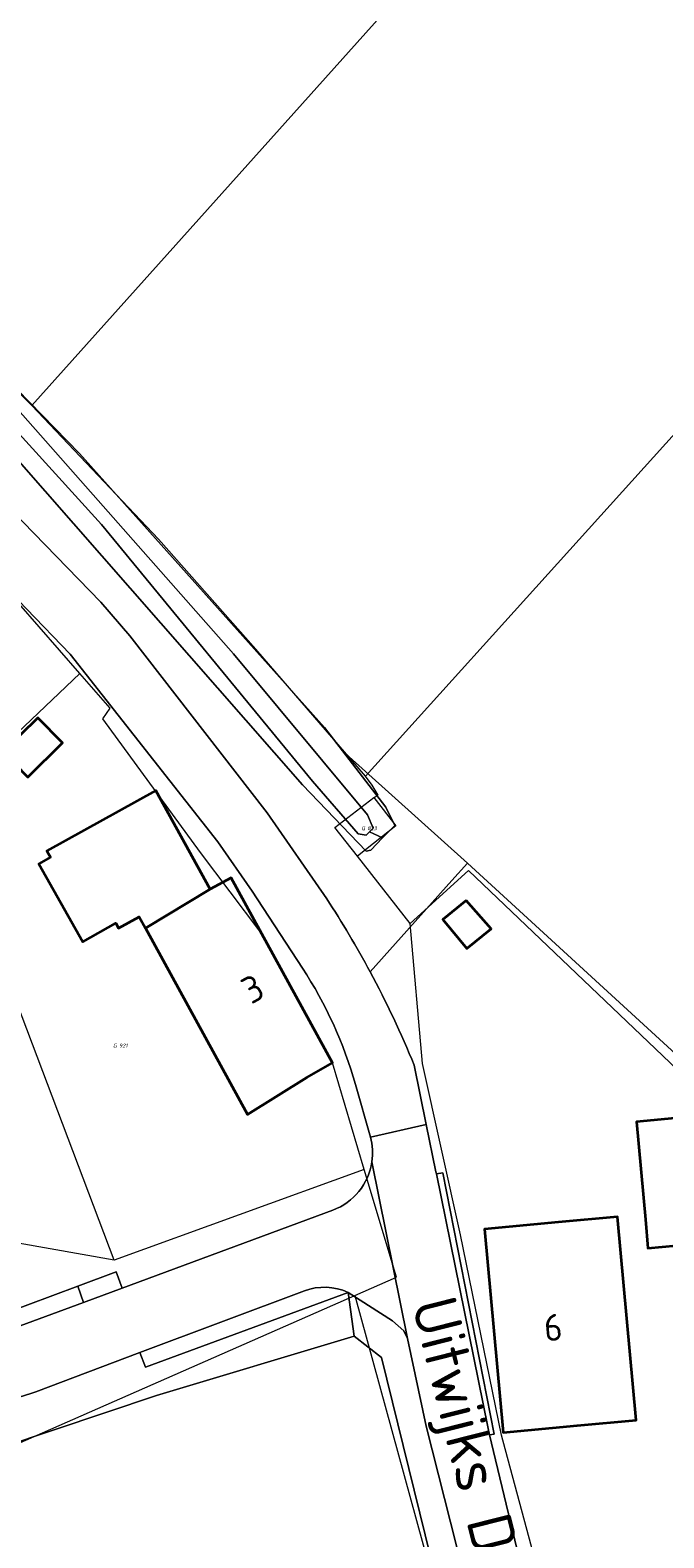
# Model space of a CAD drawing. Header units: metres. Extents: x 104777 to 177370, y 409697 to 438337.
# Tile 23 of 133: x 128816 to 128859, y 422108 to 422210. Entities that reach past the tile are written whole.
import ezdxf
from ezdxf.enums import TextEntityAlignment as Align
from ezdxf.lldxf.tags import DXFTag

# ---------------------------------------------------------------- set-up
doc = ezdxf.new("R2010")
doc.units = ezdxf.units.M
for name, color, linetype, lineweight in [('B-WE-GR-BEPLANTING_CULTUUR_BOSPLANTSOEN-GV', 90, 'Continuous', 18), ('B-WE-GR-GRAS-GV', 60, 'Continuous', 13), ('B-WE-KG-GRENS_PERCEEL-G', 150, 'KG-PERCEEL-SO', 18), ('B-WE-KG-GRENS_PERCEEL-S', 150, 'Continuous', 25), ('B-WE-OG-BEBOUWING-G', 7, 'Continuous', 35), ('B-WE-OG-BEBOUWING-GV', 7, 'Continuous', 35), ('B-WE-OG-BEBOUWING_HUISNUMMER-T18', 10, 'Continuous', 18), ('B-WE-OG-BEBOUWING_STRAATNAAM-T18', 10, 'Continuous', 18), ('B-WE-OG-TERREIN_ERF-GV', 7, 'Continuous', 18), ('B-WE-OG-TERREIN_OEVER-GV', 7, 'Continuous', 18), ('B-WE-OG-WATER_SLOOT-GV', 120, 'Continuous', 18), ('B-WE-OG-WEG-GV', 7, 'Continuous', 18), ('B-WE-VH-HALFVERHARDING_GRIND-GV', 252, 'Continuous', 18), ('B-WE-VH-OPENVERHARDING_BETONSTRAATSTEEN-GV', 90, 'Continuous', 18), ('B-WE-VH-OPENVERHARDING_SIERBESTRATING-GV', 90, 'Continuous', 18), ('B-WE-VH-OPENVERHARDING_STRAATBAKSTEEN-GV', 90, 'Continuous', 18)]:
    doc.layers.add(name, color=color, linetype=linetype, lineweight=lineweight)
doc.styles.add('NLCS-ISO', font='NLCS-ISO.ttf')
doc.styles.add('NLCS-ISO-M20-T18', font='NLCS-ISO.ttf', dxfattribs={"height": 0.036})
doc.styles.get("Standard").update_dxf_attribs({"font": 'Romans.shx'})
tags = doc.linetypes.add('KG-PERCEEL-SO', pattern='A,5.5,-2,["P",Standard,S=1.8,R=0,X=-0.5,Y=-0.9],-2,5.5,-2,[5,NLCS.SHX,S=0.75,R=0,X=0,Y=0],-2', length=19).pattern_tags.tags
tags[6] = DXFTag(74, 10)

# ---------------------------------------------------------------- blocks, each defined once
blk = doc.blocks.new('SKG-PERCEELNUMMER-SO')
at = {"style": 'NLCS-ISO', "oblique": 10, "flags": 1}
for tag, p in [('GEMEENTECODE', (0, 2.55)), ('PERCEELGROOTTE', (0, -2.45))]:
    blk.add_attdef(tag, text='', height=1.8, dxfattribs=at).set_placement(p, align=Align.MIDDLE_CENTER)
at = {"style": 'NLCS-ISO', "oblique": 10}
blk.add_attdef('SECTIE', text='', height=1.8, dxfattribs=at).set_placement((-0.5, 0), align=Align.MIDDLE_RIGHT)
blk.add_attdef('PERCEELNUMMER', text='', height=1.8, dxfattribs=at).set_placement((0.5, 0), align=Align.MIDDLE_LEFT)

msp = doc.modelspace()

# ---------------------------------------------------------------- linework, layer by layer
at = {"layer": 'B-WE-GR-BEPLANTING_CULTUUR_BOSPLANTSOEN-GV', "ltscale": 20, "flags": 128}
msp.add_lwpolyline([(128812.893, 422117.272), (128813.25, 422116.57), (128814.089, 422114.431), (128824.463, 422117.907), (128837.769, 422121.917), (128837.37, 422124.86), (128823.72, 422119.82), (128823.344, 422120.803), (128816.33, 422118.17)], dxfattribs=at)
msp.add_lwpolyline([(128837.37, 422124.86), (128837.769, 422121.917), (128839.617, 422120.473), (128848.81, 422083.165), (128851.35, 422083.011), (128847.57, 422096.35), (128842.63, 422115.85), (128841.38, 422121.76), (128841.12, 422122.26), (128840.36, 422122.94)], close=True, dxfattribs=at)
at = {"layer": 'B-WE-GR-BEPLANTING_CULTUUR_BOSPLANTSOEN-GV', "ltscale": 20}
msp.add_lwpolyline([(128816.33, 422118.17, -0.0516821), (128812.893, 422117.272)], format="xyb", dxfattribs=at)
at = {"layer": 'B-WE-GR-GRAS-GV', "ltscale": 20, "flags": 128}
msp.add_lwpolyline([(128789.635, 422210.109), (128800.798, 422200.321), (128819.275, 422181.384), (128835.776, 422162.925), (128836.99, 422161.347), (128845.411, 422153.779), (128860.503, 422139.952)], dxfattribs=at)
at = {"layer": 'B-WE-KG-GRENS_PERCEEL-G', "ltscale": 20, "flags": 128}
for points in [[(128918.469, 422248.171), (128838.544, 422159.632)], [(128870.189, 422245.037), (128816.055, 422184.606)], [(128816.055, 422184.606), (128800.263, 422200.555), (128789.593, 422210.292)], [(128838.544, 422159.632), (128831.148, 422168.208), (128824.582, 422175.604), (128816.055, 422184.606)], [(128819.297, 422166.549), (128815.188, 422171.275), (128813.505, 422169.661)], [(128819.297, 422166.549), (128805.739, 422153.683)], [(128838.462, 422133.138), (128836.32, 422140.32), (128831.432, 422149.2), (128827.42, 422154.487), (128820.833, 422163.501), (128821.327, 422164.213), (128819.297, 422166.549)], [(128839.107, 422158.196), (128839.406, 422158.361), (128838.997, 422159.042), (128838.544, 422159.632)], [(128837.994, 422154.245), (128836.475, 422156.181), (128839.107, 422158.196)], [(128839.107, 422158.196), (128840.578, 422156.303), (128837.994, 422154.245)], [(128821.6, 422127.032), (128812.605, 422150.786), (128805.739, 422153.683)], [(128841.558, 422149.704), (128837.994, 422154.245)], [(128841.558, 422149.704), (128845.493, 422153.286), (128862.934, 422136.645)], [(128856.225, 422083.62), (128847.72, 422115.236), (128844.94, 422128.731), (128842.388, 422140.287), (128841.558, 422149.704)], [(128838.462, 422133.138), (128821.6, 422127.032)], [(128837.816, 422124.639), (128840.628, 422125.875), (128838.462, 422133.138)], [(128821.6, 422127.032), (128792.784, 422132.132)], [(128785.797, 422103.401), (128814.161, 422114.245), (128837.816, 422124.639)], [(128837.816, 422124.639), (128849.851, 422080.82), (128851.975, 422064.047)]]:
    msp.add_lwpolyline(points, dxfattribs=at)
at = {"layer": 'B-WE-OG-BEBOUWING-G', "ltscale": 20, "flags": 128}
for points in [[(128823.71, 422149.39), (128828.081, 422152.02), (128824.415, 422158.677), (128817.065, 422154.618), (128817.114, 422154.53), (128817.311, 422154.178), (128816.536, 422153.743), (128819.483, 422148.477), (128821.717, 422149.728), (128821.896, 422149.408), (128823.284, 422150.168)], [(128828.081, 422152.02), (128823.71, 422149.39), (128830.58, 422136.85), (128834.591, 422139.342), (128836.32, 422140.32), (128829.483, 422152.78)], [(128851.54, 422129.58), (128846.56, 422129.13), (128847.82, 422115.42), (128852.8, 422115.88), (128856.783, 422116.244), (128855.522, 422129.954)]]:
    msp.add_lwpolyline(points, close=True, dxfattribs=at)
at = {"layer": 'B-WE-OG-BEBOUWING-GV', "ltscale": 20, "flags": 128}
for points in [[(128814.113, 422161.282), (128815.779, 422159.584), (128818.123, 422161.884), (128816.457, 422163.582)], [(128823.71, 422149.39), (128828.081, 422152.02), (128824.415, 422158.677), (128817.065, 422154.618), (128817.114, 422154.53), (128817.311, 422154.178), (128816.536, 422153.743), (128819.483, 422148.477), (128821.717, 422149.728), (128821.896, 422149.408), (128823.284, 422150.168)], [(128828.081, 422152.02), (128823.71, 422149.39), (128830.58, 422136.85), (128834.591, 422139.342), (128836.32, 422140.32), (128829.483, 422152.78)], [(128845.332, 422151.27), (128843.766, 422149.991), (128845.371, 422148.025), (128847.007, 422149.36)], [(128857.417, 422129.78), (128857.58, 422127.841), (128861.431, 422128.209), (128861.63, 422128.228), (128860.831, 422136.74), (128856.798, 422136.361)], [(128851.54, 422129.58), (128846.56, 422129.13), (128847.82, 422115.42), (128852.8, 422115.88), (128856.783, 422116.244), (128855.522, 422129.954)]]:
    msp.add_lwpolyline(points, close=True, dxfattribs=at)
at = {"layer": 'B-WE-OG-TERREIN_ERF-GV', "ltscale": 20, "flags": 128}
for points in [[(128834.29, 422146.71), (128830.9, 422151.9), (128828.58, 422155.21), (128818.63, 422167.87), (128815.704, 422170.912)], [(128845.411, 422153.779), (128844.372, 422152.619), (128838.856, 422146.462)], [(128860.503, 422139.952), (128845.411, 422153.779)], [(128841.83, 422140.16), (128842.64, 422136.173), (128843.291, 422132.971), (128843.318, 422132.838), (128843.751, 422132.923), (128847.217, 422115.312), (128846.911, 422115.262), (128847.178, 422114.15), (128849.04, 422106.39), (128855.592, 422082.486), (128855.87, 422081.47), (128856.55, 422077.5), (128859.917, 422050.289)], [(128838.971, 422133.657), (128839.01, 422134.075), (128839.006, 422134.494), (128838.96, 422134.911), (128838.871, 422135.32), (128837.87, 422138.86)], [(128814.11, 422123.4), (128819.153, 422125.279), (128821.73, 422126.24), (128822.14, 422125.147), (128836.34, 422130.4)], [(128848.81, 422083.165), (128839.617, 422120.473), (128837.769, 422121.917), (128824.463, 422117.907), (128814.089, 422114.431), (128814.93, 422112.29), (128807.32, 422109.31), (128791.58, 422103.32)]]:
    msp.add_lwpolyline(points, dxfattribs=at)
for points in [[(128814.113, 422161.282), (128816.457, 422163.582), (128818.123, 422161.884), (128815.779, 422159.584)], [(128834.591, 422139.342), (128830.58, 422136.85), (128823.71, 422149.39), (128823.284, 422150.168), (128821.896, 422149.408), (128821.717, 422149.728), (128819.483, 422148.477), (128816.536, 422153.743), (128817.311, 422154.178), (128817.114, 422154.53), (128817.065, 422154.618), (128824.415, 422158.677), (128828.081, 422152.02), (128829.483, 422152.78), (128836.32, 422140.32)], [(128843.766, 422149.991), (128845.332, 422151.27), (128847.007, 422149.36), (128845.371, 422148.025)], [(128857.417, 422129.78), (128856.798, 422136.361), (128860.831, 422136.74), (128861.63, 422128.228), (128861.431, 422128.209), (128857.58, 422127.841)], [(128846.56, 422129.13), (128851.54, 422129.58), (128855.522, 422129.954), (128856.783, 422116.244), (128852.8, 422115.88), (128847.82, 422115.42)]]:
    msp.add_lwpolyline(points, close=True, dxfattribs=at)
at = {"layer": 'B-WE-OG-TERREIN_ERF-GV', "ltscale": 20}
for points in [[(128837.87, 422138.86, 0.0761438), (128834.29, 422146.71)], [(128838.856, 422146.462, -0.0263202), (128841.83, 422140.16)], [(128836.34, 422130.4, 0.2744459), (128838.971, 422133.657)]]:
    msp.add_lwpolyline(points, format="xyb", dxfattribs=at)
at = {"layer": 'B-WE-OG-TERREIN_OEVER-GV', "ltscale": 20, "flags": 128}
for points in [[(128839.7, 422155.493), (128838.821, 422155.9), (128838.59, 422155.674), (128838.057, 422155.756), (128834.969, 422159.293), (128820.742, 422176.586), (128809.439, 422189.048), (128787.37, 422209.705), (128787.324, 422210.004), (128787.516, 422210.192), (128786.355, 422211.367), (128786.118, 422210.532), (128786.185, 422209.616), (128786.331, 422209.005), (128786.707, 422208.544), (128800.973, 422195.137), (128813.121, 422183.2), (128834.288, 422159.054), (128838.586, 422154.589), (128838.892, 422154.662)], [(128786.355, 422211.367), (128787.516, 422210.192), (128787.709, 422210.381), (128789.828, 422208.911), (128798.283, 422201.127), (128807.943, 422191.807), (128814.428, 422185.11), (128829.646, 422167.883), (128838.68, 422157.045), (128839.052, 422156.127), (128838.821, 422155.9), (128839.7, 422155.493), (128840.509, 422156.323), (128839.912, 422157.548), (128836.99, 422161.347), (128835.776, 422162.925), (128819.275, 422181.384), (128800.798, 422200.321), (128789.635, 422210.109), (128787.958, 422211.58), (128787.549, 422211.616), (128786.968, 422211.666)]]:
    msp.add_lwpolyline(points, close=True, dxfattribs=at)
at = {"layer": 'B-WE-OG-WATER_SLOOT-GV', "ltscale": 20, "flags": 128}
msp.add_lwpolyline([(128787.709, 422210.381), (128787.516, 422210.192), (128787.324, 422210.004), (128787.37, 422209.705), (128809.439, 422189.048), (128820.742, 422176.586), (128834.969, 422159.293), (128838.057, 422155.756), (128838.59, 422155.674), (128838.821, 422155.9), (128839.052, 422156.127), (128838.68, 422157.045), (128829.646, 422167.883), (128814.428, 422185.11), (128807.943, 422191.807), (128798.283, 422201.127), (128789.828, 422208.911)], close=True, dxfattribs=at)
at = {"layer": 'B-WE-OG-WEG-GV', "ltscale": 20, "flags": 128}
for points in [[(128783.919, 422210.565), (128785.389, 422209.279), (128784.154, 422207.647), (128784.045, 422207.219), (128784.908, 422206.526), (128785.804, 422205.806), (128788.9, 422203.32), (128791.16, 422201.32), (128801.15, 422191.47), (128820.71, 422171.36), (128822.67, 422169.1), (128831.91, 422157.18), (128835.93, 422151.38)], [(128836.99, 422161.347), (128839.912, 422157.548), (128840.509, 422156.323), (128839.7, 422155.493), (128838.892, 422154.662), (128838.586, 422154.589), (128834.288, 422159.054), (128813.121, 422183.2), (128800.973, 422195.137), (128786.707, 422208.544), (128786.331, 422209.005), (128786.185, 422209.616), (128786.118, 422210.532)], [(128838.856, 422146.462), (128844.372, 422152.619), (128845.411, 422153.779), (128836.99, 422161.347)]]:
    msp.add_lwpolyline(points, dxfattribs=at)
at = {"layer": 'B-WE-OG-WEG-GV', "ltscale": 20}
msp.add_lwpolyline([(128835.93, 422151.38, -0.021637), (128838.856, 422146.462)], format="xyb", dxfattribs=at)
at = {"layer": 'B-WE-VH-HALFVERHARDING_GRIND-GV', "ltscale": 20, "flags": 128}
msp.add_lwpolyline([(128846.911, 422115.262), (128847.217, 422115.312), (128843.751, 422132.923), (128843.318, 422132.838), (128846.78, 422115.81)], close=True, dxfattribs=at)
at = {"layer": 'B-WE-VH-OPENVERHARDING_BETONSTRAATSTEEN-GV', "ltscale": 20, "flags": 128}
for points in [[(128835.93, 422151.38), (128831.91, 422157.18), (128822.67, 422169.1), (128820.71, 422171.36), (128801.15, 422191.47), (128791.16, 422201.32), (128788.9, 422203.32), (128785.804, 422205.806), (128784.908, 422206.526), (128784.045, 422207.219), (128776.536, 422213.249), (128752.54, 422232.52), (128752.413, 422232.638), (128751.462, 422233.517), (128746.492, 422238.114), (128742.54, 422241.77), (128738.839, 422245.988), (128738.03, 422246.91), (128732.57, 422254.17), (128730.384, 422257.102), (128729.016, 422259.038), (128726.093, 422263.24), (128723.34, 422267.37), (128717.31, 422276.23)], [(128766.423, 422215.396), (128775.803, 422208.635), (128776.458, 422208.213), (128776.619, 422208.135), (128776.77, 422208.053), (128776.887, 422207.982), (128777.008, 422207.903), (128779.446, 422205.915), (128789.05, 422198.01), (128806.72, 422180.25), (128810.288, 422176.541), (128815.704, 422170.912), (128818.63, 422167.87), (128828.58, 422155.21), (128830.9, 422151.9), (128834.29, 422146.71)], [(128837.87, 422138.86), (128838.871, 422135.32), (128842.64, 422136.173), (128841.83, 422140.16)], [(128849.04, 422106.39), (128847.178, 422114.15), (128846.911, 422115.262), (128846.78, 422115.81), (128843.318, 422132.838), (128843.291, 422132.971), (128842.64, 422136.173), (128838.871, 422135.32), (128838.96, 422134.911), (128839.006, 422134.494), (128839.01, 422134.075), (128838.971, 422133.657), (128841.38, 422121.76), (128842.63, 422115.85), (128847.57, 422096.35)], [(128837.37, 422124.86), (128840.36, 422122.94), (128841.12, 422122.26), (128841.38, 422121.76), (128838.971, 422133.657)], [(128836.34, 422130.4), (128822.14, 422125.147), (128819.538, 422124.187), (128814.42, 422122.3)], [(128816.33, 422118.17), (128823.344, 422120.803), (128834.43, 422124.96)]]:
    msp.add_lwpolyline(points, dxfattribs=at)
at = {"layer": 'B-WE-VH-OPENVERHARDING_BETONSTRAATSTEEN-GV', "ltscale": 20}
for points in [[(128838.856, 422146.462, 0.021637), (128835.93, 422151.38)], [(128834.29, 422146.71, -0.0761438), (128837.87, 422138.86)], [(128841.83, 422140.16, 0.0263202), (128838.856, 422146.462)], [(128838.971, 422133.657, -0.2744459), (128836.34, 422130.4)], [(128834.43, 422124.96, -0.2006795), (128837.37, 422124.86)], [(128812.893, 422117.272, 0.0516821), (128816.33, 422118.17)]]:
    msp.add_lwpolyline(points, format="xyb", dxfattribs=at)
at = {"layer": 'B-WE-VH-OPENVERHARDING_SIERBESTRATING-GV', "ltscale": 20, "flags": 128}
msp.add_lwpolyline([(128819.538, 422124.187), (128822.14, 422125.147), (128821.73, 422126.24), (128819.153, 422125.279)], close=True, dxfattribs=at)
at = {"layer": 'B-WE-VH-OPENVERHARDING_STRAATBAKSTEEN-GV', "ltscale": 20, "flags": 128}
for points in [[(128814.42, 422122.3), (128819.538, 422124.187), (128819.153, 422125.279), (128814.11, 422123.4)], [(128834.43, 422124.96), (128823.344, 422120.803), (128823.72, 422119.82), (128837.37, 422124.86)]]:
    msp.add_lwpolyline(points, dxfattribs=at)
at = {"layer": 'B-WE-VH-OPENVERHARDING_STRAATBAKSTEEN-GV', "ltscale": 20}
msp.add_lwpolyline([(128837.37, 422124.86, 0.2006795), (128834.43, 422124.96)], format="xyb", dxfattribs=at)

# ---------------------------------------------------------------- block references
at = {"layer": 'B-WE-KG-GRENS_PERCEEL-S', "ltscale": 20, "xscale": 0.15, "yscale": 0.15, "zscale": 0.15}
for p, values in [((128838.595, 422156.135), {'PERCEELNUMMER': '823', 'SECTIE': 'G'}), ((128821.859, 422141.483), {'PERCEELNUMMER': '921', 'SECTIE': 'G'})]:
    msp.add_blockref('SKG-PERCEELNUMMER-SO', p, dxfattribs=at).add_auto_attribs(values)

# ---------------------------------------------------------------- texts
at = {"layer": 'B-WE-OG-BEBOUWING_HUISNUMMER-T18', "ltscale": 20, "style": 'NLCS-ISO-M20-T18'}
for s, rotation, p in [('3', 28.7, (128830.936, 422145.317)), ('6', 5.3, (128851.186, 422122.497))]:
    msp.add_text(s, height=1.8, rotation=rotation, dxfattribs=at).set_placement(p, align=Align.MIDDLE)
at = {"layer": 'B-WE-OG-BEBOUWING_STRAATNAAM-T18', "ltscale": 20, "style": 'NLCS-ISO-M20-T18'}
msp.add_text('Uitwijks Dijkje', height=3, rotation=284.2, dxfattribs=at).set_placement((128845.642, 422112.507), align=Align.MIDDLE)

doc.saveas('drawing.dxf')
